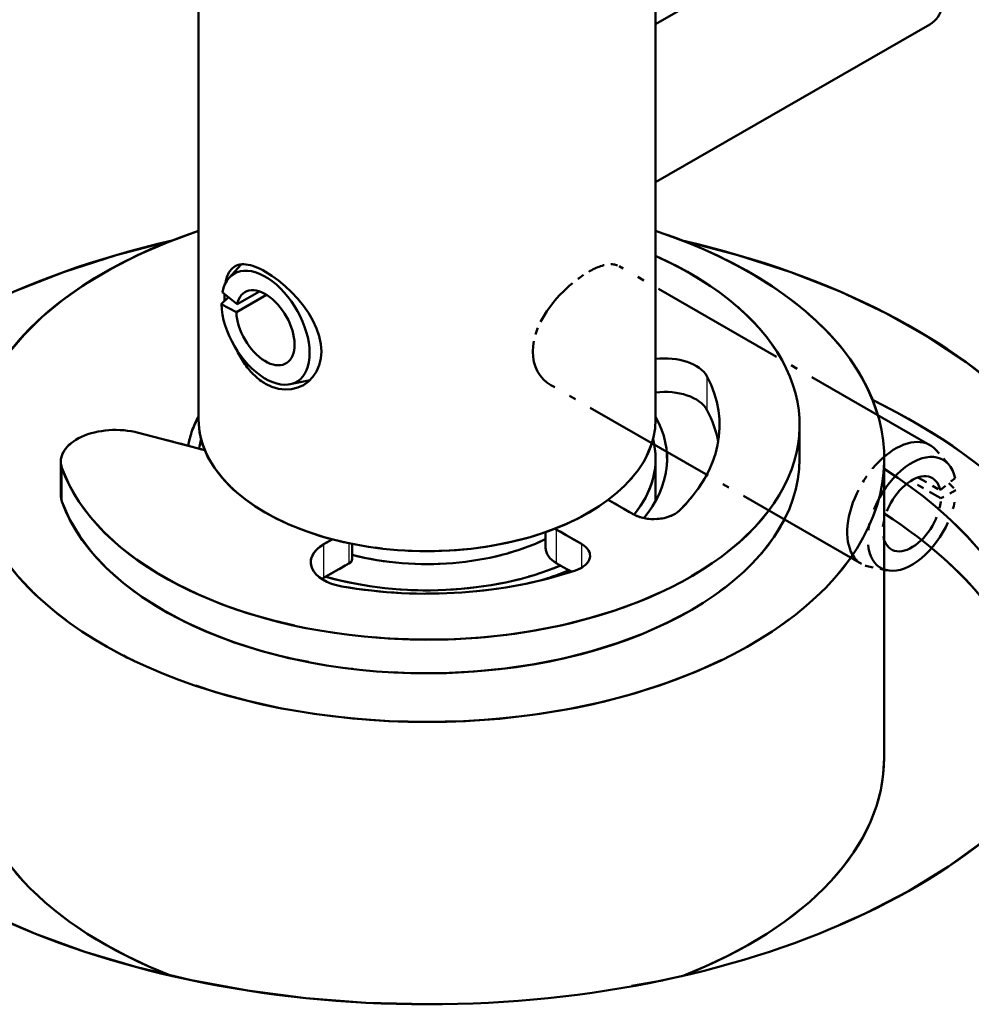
# Model space of a CAD drawing. Header units: millimetres. Extents: x 0 to 420, y 0 to 594.
# Tile 8 of 13: x 312 to 326, y 192 to 207. Entities that reach past the tile are written whole.
import ezdxf

# ---------------------------------------------------------------- set-up
doc = ezdxf.new("R2010")
doc.units = ezdxf.units.MM
doc.header["$LTSCALE"] = 2
doc.linetypes.add('LONG_DASH_DOTTED', pattern=[0.3001, 0.2362, -0.0295, 0.0049, -0.0295])
for name, color, linetype, lineweight in [('Sichtbare Kanten(DIN)', 7, 'Continuous', 50), ('Sichtbare tangentiale Kanten(DIN)', 3, 'Continuous', 25), ('Überlagerung [Formatvorlage Phantomlinien(DIN)]', 179, 'LONG_DASH_DOTTED', 50)]:
    doc.layers.add(name, color=color, linetype=linetype, lineweight=lineweight)

msp = doc.modelspace()

# ---------------------------------------------------------------- linework, layer by layer
at = {"layer": 'Sichtbare Kanten(DIN)'}
for p, q in [((315.039, 222.094), (315.039, 200.865)), ((321.706, 222.094), (321.706, 200.865)), ((324.709, 208.366), (321.706, 206.636)), ((325.707, 206.632), (321.706, 204.328)), ((315.483, 202.93), (315.661, 203.131)), ((315.386, 202.726), (315.601, 202.548)), ((315.601, 202.548), (315.927, 202.736)), ((315.372, 202.548), (315.477, 202.651)), ((316.033, 202.686), (315.592, 202.431)), ((315.592, 202.431), (315.372, 202.548)), ((316.375, 201.381), (316.646, 201.436)), ((323.806, 200.783), (323.806, 200.293)), ((314.162, 200.674), (315.13, 200.421)), ((321.706, 200.293), (321.706, 199.678)), ((325.039, 200.293), (325.039, 195.932)), ((313.031, 200.254), (313.031, 199.764)), ((321.016, 199.695), (321.379, 199.486)), ((320.625, 199.052), (320.258, 199.263)), ((316.99, 199.118), (316.864, 199.046)), ((320.102, 199.224), (320.102, 198.99)), ((317.281, 199.051), (317.281, 198.833)), ((316.864, 198.555), (317.234, 198.768)), ((320.258, 198.772), (320.478, 198.646))]:
    msp.add_line(p, q, dxfattribs=at)
at = {"layer": 'Sichtbare Kanten(DIN)', "flags": 128}
for points in [[(315.431, 202.854), (315.439, 202.891), (315.448, 202.925), (315.458, 202.957), (315.47, 202.986), (315.484, 203.013), (315.499, 203.036), (315.516, 203.058), (315.534, 203.076), (315.553, 203.092), (315.573, 203.105), (315.595, 203.115), (315.619, 203.123), (315.644, 203.129), (315.672, 203.132), (315.701, 203.132), (315.731, 203.13), (315.763, 203.125), (315.796, 203.118), (315.831, 203.107), (315.867, 203.095), (315.903, 203.08), (315.94, 203.063), (315.978, 203.044), (316.016, 203.023)], [(316.016, 203.023), (316.108, 202.965), (316.205, 202.894), (316.303, 202.813), (316.398, 202.723), (316.488, 202.626), (316.569, 202.526), (316.643, 202.422), (316.708, 202.311), (316.761, 202.196), (316.8, 202.081), (316.823, 201.968), (316.831, 201.861), (316.823, 201.758), (316.8, 201.66), (316.761, 201.569), (316.708, 201.489), (316.643, 201.422), (316.569, 201.37), (316.488, 201.333), (316.398, 201.31), (316.303, 201.303), (316.205, 201.315), (316.108, 201.344), (316.016, 201.388)], [(315.419, 202.594), (315.419, 202.599), (315.419, 202.604), (315.419, 202.608), (315.419, 202.613), (315.418, 202.617), (315.418, 202.622), (315.418, 202.626), (315.418, 202.631), (315.418, 202.635), (315.418, 202.64), (315.418, 202.644), (315.417, 202.649), (315.417, 202.653), (315.417, 202.658), (315.417, 202.662), (315.417, 202.666), (315.417, 202.67), (315.417, 202.675), (315.417, 202.679), (315.417, 202.683), (315.417, 202.688), (315.417, 202.692), (315.417, 202.696), (315.417, 202.7)], [(316.016, 201.388), (315.996, 201.4), (315.976, 201.413), (315.956, 201.426), (315.936, 201.441), (315.917, 201.456), (315.897, 201.473), (315.878, 201.489), (315.859, 201.507), (315.84, 201.526), (315.821, 201.545), (315.803, 201.565), (315.785, 201.585), (315.767, 201.606), (315.75, 201.628), (315.734, 201.651), (315.717, 201.674), (315.701, 201.697), (315.686, 201.721), (315.671, 201.746), (315.656, 201.771), (315.642, 201.796), (315.629, 201.821), (315.615, 201.846), (315.603, 201.872)]]:
    msp.add_lwpolyline(points, dxfattribs=at)
at = {"layer": 'Sichtbare Kanten(DIN)'}
for centre, major_axis, ratio, start_param, end_param in [((325.208, 207.499), (0.499, -0.867), 0.578093, 0, 3.141593), ((318.373, 200.293), (-6.667, 0), 0.575862, 5.235988, 10.471976), ((318.373, 198.113), (10.033, 0), 0.575862, 1.950586, 7.474192), ((318.373, 200.783), (5.433, 0), 0.575862, 3.341195, 7.1935), ((316.016, 202.206), (0.454, -0.789), 0.578093, 3.966418, 9.998275), ((316.016, 202.206), (0.299, -0.52), 0.578093, 3.966418, 9.998275), ((321.842, 201.391), (0.64, 0), 0.575862, 0.295441, 1.785255), ((316.251, 202.341), (0.499, -0.867), 0.578093, 6.092192, 6.118152), ((318.373, 200.783), (4.267, 0), 0.575862, 5.750467, 6.578626), ((321.842, 200.901), (0.64, 0), 0.575862, 0.295441, 1.785255), ((318.373, 196.75), (10.033, 0), 0.575862, 0.11819, 0.866414), ((318.373, 200.293), (4.267, 0), 0.575862, 0.099989, 0.295441), ((318.373, 200.293), (-3.5, 0), 0.575862, 5.973341, 6.188144), ((318.373, 200.865), (-3.333, 0), 0.575862, 0, 3.141593), ((318.373, 200.293), (3.5, 0), 0.575862, 5.840415, 6.59303), ((313.831, 200.254), (-0.8, 0), 0.575862, 4.286643, 6.482787), ((318.373, 200.293), (-3.333, 0), 0.575862, 6.13356, 6.205361), ((318.373, 200.293), (3.333, 0), 0.575862, 5.845567, 6.432811), ((318.373, 200.293), (-5.433, 0), 0.575862, 0.199602, 3.141593), ((318.373, 196.695), (8.967, 0), 0.575862, 5.955317, 7.015701), ((313.831, 199.764), (-0.8, 0), 0.575862, 0, 0.199602), ((321.681, 199.66), (0.427, 0), 0.575862, 3.926991, 5.750467), ((318.373, 196.041), (8.967, 0), 0.575862, 0.063374, 0.732516), ((320.635, 199.48), (-0.533, 0), 0.575862, 0.73342, 0.785398), ((318.373, 200.293), (2.667, 0), 0.575862, 4.290469, 5.418038), ((317.317, 198.785), (-0.64, 0), 0.575862, 5.497787, 7.558541), ((320.635, 198.99), (-0.533, 0), 0.575862, 0, 0.785398), ((320.323, 198.878), (0.427, 0), 0.575862, 5.245107, 7.068583), ((317.121, 198.833), (0.16, 0), 0.575862, 5.497787, 6.283185), ((318.373, 200.293), (-3.333, 0), 0.575862, 1.111128, 2.195504), ((317.317, 198.295), (0.64, 0), 0.575862, 2.356194, 2.413454), ((318.373, 200.783), (4.267, 0), 0.575862, 4.416948, 5.245107), ((318.373, 200.293), (-3.5, 0), 0.575862, 2.072166, 2.203218), ((318.373, 195.932), (-6.667, 0), 0.575862, 0, 0.978893), ((318.373, 195.932), (6.667, 0), 0.575862, 5.304293, 6.283185)]:
    msp.add_ellipse(centre, major_axis=major_axis, ratio=ratio, start_param=start_param, end_param=end_param, dxfattribs=at)
at = {"layer": 'Sichtbare tangentiale Kanten(DIN)'}
for p, q in [((322.455, 201.499), (322.455, 201.008)), ((313.047, 200.163), (313.047, 199.672)), ((320.258, 199.263), (320.258, 198.772)), ((316.864, 199.046), (316.864, 198.555)), ((317.234, 199.061), (317.234, 198.768)), ((320.625, 199.052), (320.625, 198.705))]:
    msp.add_line(p, q, dxfattribs=at)
at = {"layer": 'Sichtbare tangentiale Kanten(DIN)', "ltscale": 0.354113}
for p, q in [((313.047, 200.138), (313.047, 199.697)), ((320.258, 199.238), (320.258, 198.797)), ((316.864, 199.021), (316.864, 198.58))]:
    msp.add_line(p, q, dxfattribs=at)
at = {"layer": 'Sichtbare tangentiale Kanten(DIN)', "ltscale": 0.211328}
msp.add_line((317.234, 199.046), (317.234, 198.783), dxfattribs=at)
at = {"layer": 'Sichtbare tangentiale Kanten(DIN)', "ltscale": 0.250812}
msp.add_line((320.625, 199.035), (320.625, 198.722), dxfattribs=at)
at = {"layer": 'Überlagerung [Formatvorlage Phantomlinien(DIN)]', "ltscale": 17.032717}
msp.add_line((315.039, 222.094), (315.039, 200.865), dxfattribs=at)
at = {"layer": 'Überlagerung [Formatvorlage Phantomlinien(DIN)]', "ltscale": 15.482341}
msp.add_line((321.706, 222.094), (321.706, 202.797), dxfattribs=at)
at = {"layer": 'Überlagerung [Formatvorlage Phantomlinien(DIN)]', "ltscale": 4.203814}
for p, q in [((325.707, 200.493), (321.175, 203.103)), ((324.709, 198.76), (320.177, 201.37))]:
    msp.add_line(p, q, dxfattribs=at)
at = {"layer": 'Überlagerung [Formatvorlage Phantomlinien(DIN)]', "ltscale": 0.697106}
msp.add_line((314.162, 200.674), (315.13, 200.421), dxfattribs=at)
at = {"layer": 'Überlagerung [Formatvorlage Phantomlinien(DIN)]', "ltscale": 0.226263}
for p, q in [((325.977, 200.216), (325.793, 200.423)), ((325.084, 198.666), (324.813, 198.721))]:
    msp.add_line(p, q, dxfattribs=at)
at = {"layer": 'Überlagerung [Formatvorlage Phantomlinien(DIN)]', "ltscale": 0.492979}
msp.add_line((321.706, 200.293), (321.706, 199.678), dxfattribs=at)
at = {"layer": 'Überlagerung [Formatvorlage Phantomlinien(DIN)]', "ltscale": 0.39347}
msp.add_line((313.031, 200.254), (313.031, 199.764), dxfattribs=at)
at = {"layer": 'Überlagerung [Formatvorlage Phantomlinien(DIN)]', "ltscale": 0.409467}
msp.add_line((325.868, 199.717), (325.426, 199.971), dxfattribs=at)
at = {"layer": 'Überlagerung [Formatvorlage Phantomlinien(DIN)]', "ltscale": 0.302475}
msp.add_line((325.532, 200.022), (325.858, 199.834), dxfattribs=at)
at = {"layer": 'Überlagerung [Formatvorlage Phantomlinien(DIN)]', "ltscale": 0.203693}
for p, q in [((325.858, 199.834), (326.073, 200.011)), ((326.087, 199.834), (325.868, 199.717))]:
    msp.add_line(p, q, dxfattribs=at)
at = {"layer": 'Überlagerung [Formatvorlage Phantomlinien(DIN)]', "ltscale": 0.13734}
msp.add_line((325.983, 199.936), (326.087, 199.834), dxfattribs=at)
at = {"layer": 'Überlagerung [Formatvorlage Phantomlinien(DIN)]', "ltscale": 0.336634}
msp.add_line((321.016, 199.695), (321.379, 199.486), dxfattribs=at)
at = {"layer": 'Überlagerung [Formatvorlage Phantomlinien(DIN)]', "ltscale": 0.339724}
msp.add_line((320.625, 199.052), (320.258, 199.263), dxfattribs=at)
at = {"layer": 'Überlagerung [Formatvorlage Phantomlinien(DIN)]', "ltscale": 0.116681}
msp.add_line((316.99, 199.118), (316.864, 199.046), dxfattribs=at)
at = {"layer": 'Überlagerung [Formatvorlage Phantomlinien(DIN)]', "ltscale": 0.187912}
msp.add_line((320.102, 199.224), (320.102, 198.99), dxfattribs=at)
at = {"layer": 'Überlagerung [Formatvorlage Phantomlinien(DIN)]', "ltscale": 0.174857}
msp.add_line((317.281, 199.051), (317.281, 198.833), dxfattribs=at)
at = {"layer": 'Überlagerung [Formatvorlage Phantomlinien(DIN)]', "ltscale": 0.342757}
msp.add_line((316.864, 198.555), (317.234, 198.768), dxfattribs=at)
at = {"layer": 'Überlagerung [Formatvorlage Phantomlinien(DIN)]', "ltscale": 0.203524}
msp.add_line((320.258, 198.772), (320.478, 198.646), dxfattribs=at)
at = {"layer": 'Überlagerung [Formatvorlage Phantomlinien(DIN)]', "ltscale": 2.200591}
msp.add_line((325.039, 198.675), (325.039, 195.932), dxfattribs=at)
at = {"layer": 'Überlagerung [Formatvorlage Phantomlinien(DIN)]', "ltscale": 0.516656, "flags": 128}
msp.add_lwpolyline([(320.73, 203.023), (320.752, 203.036), (320.774, 203.047), (320.796, 203.059), (320.818, 203.069), (320.84, 203.079), (320.862, 203.088), (320.883, 203.097), (320.904, 203.104), (320.925, 203.111), (320.945, 203.117), (320.965, 203.122), (320.985, 203.126), (321.004, 203.129), (321.022, 203.131), (321.04, 203.132), (321.058, 203.132), (321.074, 203.132), (321.091, 203.13), (321.106, 203.128), (321.121, 203.124), (321.136, 203.12), (321.15, 203.115), (321.163, 203.109), (321.175, 203.103)], dxfattribs=at)
at = {"layer": 'Überlagerung [Formatvorlage Phantomlinien(DIN)]', "ltscale": 1.554978, "flags": 128}
msp.add_lwpolyline([(320.177, 201.37), (320.122, 201.407), (320.07, 201.453), (320.024, 201.507), (319.985, 201.568), (319.954, 201.635), (319.932, 201.707), (319.919, 201.782), (319.914, 201.86), (319.918, 201.939), (319.932, 202.023), (319.954, 202.109), (319.984, 202.195), (320.023, 202.282), (320.069, 202.366), (320.12, 202.448), (320.176, 202.526), (320.236, 202.601), (320.301, 202.675), (320.37, 202.746), (320.442, 202.813), (320.516, 202.875), (320.589, 202.931), (320.661, 202.981), (320.73, 203.023)], dxfattribs=at)
at = {"layer": 'Überlagerung [Formatvorlage Phantomlinien(DIN)]', "ltscale": 16.633841}
msp.add_ellipse((318.373, 200.293), major_axis=(-6.667, 0), ratio=0.575862, start_param=5.235988, end_param=9.039774, dxfattribs=at)
at = {"layer": 'Überlagerung [Formatvorlage Phantomlinien(DIN)]', "ltscale": 3.848546}
msp.add_ellipse((318.373, 200.293), major_axis=(6.667, 0), ratio=0.575862, start_param=0.167104, end_param=1.047198, dxfattribs=at)
at = {"layer": 'Überlagerung [Formatvorlage Phantomlinien(DIN)]', "ltscale": 46.168087}
msp.add_ellipse((318.373, 198.113), major_axis=(10.033, 0), ratio=0.575862, start_param=1.950586, end_param=7.474192, dxfattribs=at)
at = {"layer": 'Überlagerung [Formatvorlage Phantomlinien(DIN)]', "ltscale": 2.140425}
msp.add_ellipse((318.373, 200.783), major_axis=(5.433, 0), ratio=0.575862, start_param=0.309717, end_param=0.910315, dxfattribs=at)
at = {"layer": 'Überlagerung [Formatvorlage Phantomlinien(DIN)]', "ltscale": 4.92423}
msp.add_ellipse((318.373, 196.75), major_axis=(10.033, 0), ratio=0.575862, start_param=0.11819, end_param=0.866414, dxfattribs=at)
at = {"layer": 'Überlagerung [Formatvorlage Phantomlinien(DIN)]', "ltscale": 0.493049}
msp.add_ellipse((318.373, 200.293), major_axis=(-3.5, 0), ratio=0.575862, start_param=5.973341, end_param=6.188144, dxfattribs=at)
at = {"layer": 'Überlagerung [Formatvorlage Phantomlinien(DIN)]', "ltscale": 6.474511}
msp.add_ellipse((318.373, 200.865), major_axis=(-3.333, 0), ratio=0.575862, start_param=0, end_param=2.961179, dxfattribs=at)
at = {"layer": 'Überlagerung [Formatvorlage Phantomlinien(DIN)]', "ltscale": 1.152347}
msp.add_ellipse((313.831, 200.254), major_axis=(-0.8, 0), ratio=0.575862, start_param=4.286643, end_param=6.482787, dxfattribs=at)
at = {"layer": 'Überlagerung [Formatvorlage Phantomlinien(DIN)]', "ltscale": 0.156893}
msp.add_ellipse((318.373, 200.293), major_axis=(-3.333, 0), ratio=0.575862, start_param=6.13356, end_param=6.205361, dxfattribs=at)
at = {"layer": 'Überlagerung [Formatvorlage Phantomlinien(DIN)]', "ltscale": 2.31119}
msp.add_ellipse((325.208, 199.627), major_axis=(-0.499, -0.867), ratio=0.578093, start_param=2.950599, end_param=6.474179, dxfattribs=at)
at = {"layer": 'Überlagerung [Formatvorlage Phantomlinien(DIN)]', "ltscale": 1.194138}
msp.add_ellipse((318.373, 200.293), major_axis=(3.333, 0), ratio=0.575862, start_param=5.845567, end_param=6.391755, dxfattribs=at)
at = {"layer": 'Überlagerung [Formatvorlage Phantomlinien(DIN)]', "ltscale": 3.603104}
msp.add_ellipse((325.444, 199.491), major_axis=(-0.454, -0.789), ratio=0.578093, start_param=2.568095, end_param=8.599953, dxfattribs=at)
at = {"layer": 'Überlagerung [Formatvorlage Phantomlinien(DIN)]', "ltscale": 1.134219}
msp.add_ellipse((318.373, 200.293), major_axis=(3.5, 0), ratio=0.575862, start_param=5.840415, end_param=6.334494, dxfattribs=at)
at = {"layer": 'Überlagerung [Formatvorlage Phantomlinien(DIN)]', "ltscale": 9.026802}
msp.add_ellipse((318.373, 200.783), major_axis=(-5.433, 0), ratio=0.575862, start_param=0.199602, end_param=2.732409, dxfattribs=at)
at = {"layer": 'Überlagerung [Formatvorlage Phantomlinien(DIN)]', "ltscale": 0.655337}
msp.add_ellipse((318.373, 200.783), major_axis=(4.267, 0), ratio=0.575862, start_param=5.750467, end_param=5.984659, dxfattribs=at)
at = {"layer": 'Überlagerung [Formatvorlage Phantomlinien(DIN)]', "ltscale": 2.373856}
msp.add_ellipse((325.444, 199.491), major_axis=(-0.299, -0.52), ratio=0.578093, start_param=2.568095, end_param=8.599953, dxfattribs=at)
at = {"layer": 'Überlagerung [Formatvorlage Phantomlinien(DIN)]', "ltscale": 0.104643}
msp.add_ellipse((313.831, 199.764), major_axis=(-0.8, 0), ratio=0.575862, start_param=0, end_param=0.199602, dxfattribs=at)
at = {"layer": 'Überlagerung [Formatvorlage Phantomlinien(DIN)]', "ltscale": 9.46324}
msp.add_ellipse((318.373, 200.293), major_axis=(-5.433, 0), ratio=0.575862, start_param=0.199602, end_param=2.854866, dxfattribs=at)
at = {"layer": 'Überlagerung [Formatvorlage Phantomlinien(DIN)]', "ltscale": 0.51024}
for centre, start_param, end_param in [((321.681, 199.66), 3.926991, 5.750467), ((320.323, 198.878), 5.245107, 7.068583)]:
    msp.add_ellipse(centre, major_axis=(0.427, 0), ratio=0.575862, start_param=start_param, end_param=end_param, dxfattribs=at)
at = {"layer": 'Überlagerung [Formatvorlage Phantomlinien(DIN)]', "ltscale": 5.19386}
msp.add_ellipse((318.373, 196.695), major_axis=(8.967, 0), ratio=0.575862, start_param=5.955317, end_param=6.838391, dxfattribs=at)
at = {"layer": 'Überlagerung [Formatvorlage Phantomlinien(DIN)]', "ltscale": 0.018084}
msp.add_ellipse((320.635, 199.48), major_axis=(-0.533, 0), ratio=0.575862, start_param=0.73342, end_param=0.785398, dxfattribs=at)
at = {"layer": 'Überlagerung [Formatvorlage Phantomlinien(DIN)]', "ltscale": 1.972243}
msp.add_ellipse((318.373, 200.293), major_axis=(2.667, 0), ratio=0.575862, start_param=4.290469, end_param=5.418038, dxfattribs=at)
at = {"layer": 'Überlagerung [Formatvorlage Phantomlinien(DIN)]', "ltscale": 0.86502}
msp.add_ellipse((317.317, 198.785), major_axis=(-0.64, 0), ratio=0.575862, start_param=5.497787, end_param=7.558541, dxfattribs=at)
at = {"layer": 'Überlagerung [Formatvorlage Phantomlinien(DIN)]', "ltscale": 0.274663}
msp.add_ellipse((320.635, 198.99), major_axis=(-0.533, 0), ratio=0.575862, start_param=0, end_param=0.785398, dxfattribs=at)
at = {"layer": 'Überlagerung [Formatvorlage Phantomlinien(DIN)]', "ltscale": 3.203592}
msp.add_ellipse((318.373, 196.041), major_axis=(8.967, 0), ratio=0.575862, start_param=0.063374, end_param=0.608064, dxfattribs=at)
at = {"layer": 'Überlagerung [Formatvorlage Phantomlinien(DIN)]', "ltscale": 0.082329}
msp.add_ellipse((317.121, 198.833), major_axis=(0.16, 0), ratio=0.575862, start_param=5.497787, end_param=6.283185, dxfattribs=at)
at = {"layer": 'Überlagerung [Formatvorlage Phantomlinien(DIN)]', "ltscale": 2.370886}
msp.add_ellipse((318.373, 200.293), major_axis=(-3.333, 0), ratio=0.575862, start_param=1.111128, end_param=2.195504, dxfattribs=at)
at = {"layer": 'Überlagerung [Formatvorlage Phantomlinien(DIN)]', "ltscale": 0.023938}
msp.add_ellipse((317.317, 198.295), major_axis=(0.64, 0), ratio=0.575862, start_param=2.356194, end_param=2.413454, dxfattribs=at)
at = {"layer": 'Überlagerung [Formatvorlage Phantomlinien(DIN)]', "ltscale": 2.317682}
msp.add_ellipse((318.373, 200.783), major_axis=(4.267, 0), ratio=0.575862, start_param=4.416948, end_param=5.245107, dxfattribs=at)
at = {"layer": 'Überlagerung [Formatvorlage Phantomlinien(DIN)]', "ltscale": 0.300772}
msp.add_ellipse((318.373, 200.293), major_axis=(-3.5, 0), ratio=0.575862, start_param=2.072166, end_param=2.203218, dxfattribs=at)
at = {"layer": 'Überlagerung [Formatvorlage Phantomlinien(DIN)]', "ltscale": 4.280593}
for major_axis, start_param, end_param in [((-6.667, 0), 0, 0.978893), ((6.667, 0), 5.304293, 6.283185)]:
    msp.add_ellipse((318.373, 195.932), major_axis=major_axis, ratio=0.575862, start_param=start_param, end_param=end_param, dxfattribs=at)

doc.saveas('drawing.dxf')
